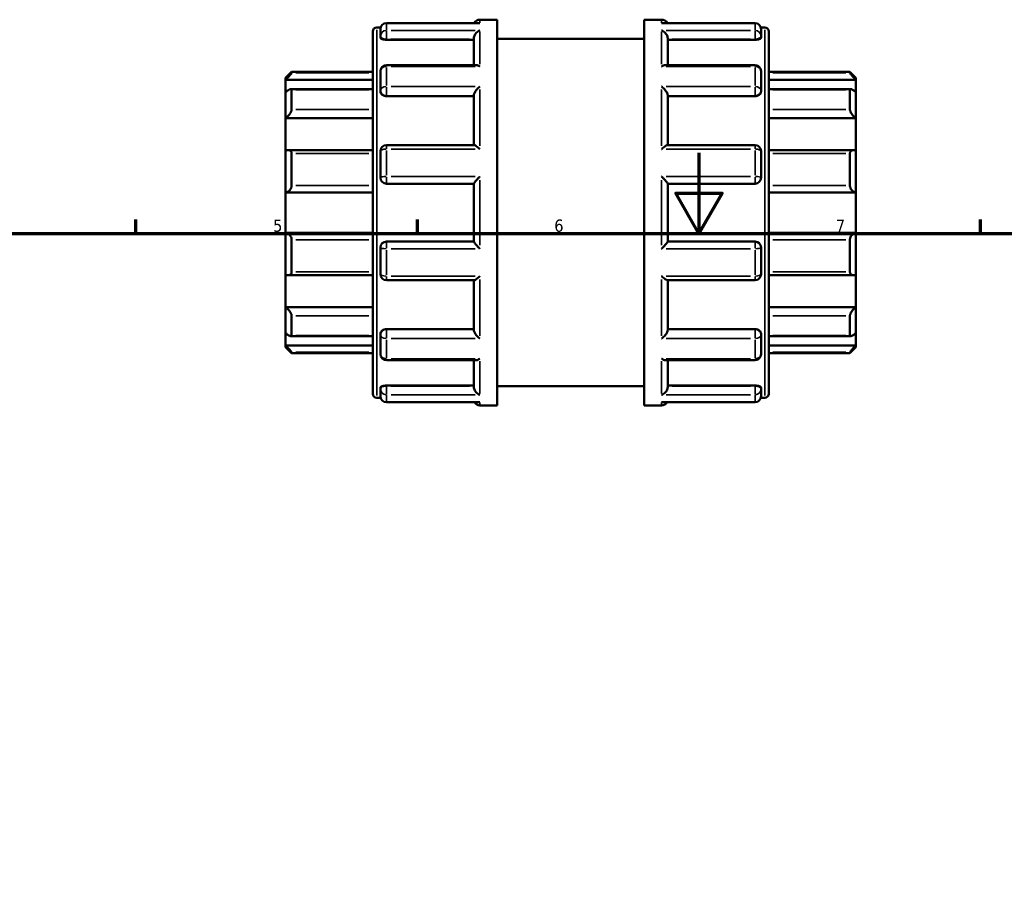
# Model space of a CAD drawing. Header units: millimetres. Extents: x 0 to 900, y -249 to 634.
# Tile 8 of 9: x 251 to 497, y 412 to 627. Entities that reach past the tile are written whole.
import ezdxf

# ---------------------------------------------------------------- set-up
doc = ezdxf.new("R2010")
doc.units = ezdxf.units.MM
for name, color, linetype, lineweight in [('Border (ANSI)', 7, 'Continuous', 70), ('Visible (ANSI)', 7, 'Continuous', 50), ('Visible Narrow (ANSI)', 7, 'Continuous', 35)]:
    doc.layers.add(name, color=color, linetype=linetype, lineweight=lineweight)
doc.styles.add('Note Text (ANSI)', font='tahoma.ttf')

# ---------------------------------------------------------------- blocks, each defined once
blk = doc.blocks.new('Borders Default Border')
at = {"layer": 'Border (ANSI)'}
for p, q in [((280.33, 574), (280.33, 577.45)), ((350.42, 574), (350.42, 577.45)), ((490.58, 574), (490.58, 577.45))]:
    blk.add_line(p, q, dxfattribs=at)
at = {"layer": 'Border (ANSI)', "flags": 128}
for points in [[(420.5, 594), (420.5, 574), (414.73, 584), (426.27, 584), (420.5, 574)], [(20, 20), (20, 574), (821, 574), (821, 20), (20, 20)]]:
    blk.add_lwpolyline(points, dxfattribs=at)
at = {"layer": 'Border (ANSI)', "char_height": 3.05, "attachment_point": 7, "style": 'Note Text (ANSI)'}
for s, insert in [('5', (314.48, 574.34)), ('6', (384.49, 574.34)), ('7', (454.6, 574.4))]:
    blk.add_mtext(s, dxfattribs=dict(at, insert=insert))

msp = doc.modelspace()

# ---------------------------------------------------------------- linework, layer by layer
at = {"layer": 'Visible (ANSI)'}
for p, q in [((340.284, 625.242), (341.259, 625.242)), ((365.678, 626.341), (342.704, 626.341)), ((365.954, 627.162), (370.284, 627.162)), ((370.284, 531.162), (370.284, 627.162)), ((406.884, 531.162), (406.884, 627.162)), ((406.884, 627.162), (411.214, 627.162)), ((434.464, 626.341), (411.49, 626.341)), ((435.909, 625.242), (436.884, 625.242)), ((339.284, 534.082), (339.284, 624.242)), ((341.204, 623.071), (341.204, 624.841)), ((341.204, 623.071), (341.204, 622.701)), ((435.964, 624.841), (435.964, 623.071)), ((435.964, 622.701), (435.964, 623.071)), ((437.884, 624.242), (437.884, 534.082)), ((342.704, 622.179), (364.454, 622.179)), ((364.454, 615.871), (364.454, 622.555)), ((370.284, 622.362), (406.884, 622.362)), ((412.714, 615.871), (412.714, 622.555)), ((434.464, 622.179), (412.714, 622.179)), ((364.986, 615.871), (342.704, 615.871)), ((434.464, 615.871), (412.182, 615.871)), ((317.584, 612.662), (319.084, 614.162)), ((319.084, 614.162), (319.084, 613.912)), ((319.084, 614.162), (339.284, 614.162)), ((341.204, 609.536), (341.204, 614.371)), ((435.964, 614.371), (435.964, 609.536)), ((437.884, 614.162), (458.084, 614.162)), ((458.084, 613.912), (458.084, 614.162)), ((459.584, 612.662), (458.084, 614.162)), ((317.584, 612.211), (317.584, 612.662)), ((317.584, 612.211), (339.284, 612.211)), ((317.584, 609.121), (317.584, 612.211)), ((459.584, 612.211), (437.884, 612.211)), ((459.584, 612.662), (459.584, 612.211)), ((459.584, 612.211), (459.584, 609.121)), ((317.584, 602.678), (317.584, 609.121)), ((339.284, 609.92), (318.902, 609.92)), ((319.084, 609.73), (319.084, 604.822)), ((341.204, 609.536), (341.204, 609.322)), ((342.704, 608.155), (364.454, 608.155)), ((364.454, 595.967), (364.454, 608.385)), ((412.714, 595.967), (412.714, 608.385)), ((434.464, 608.155), (412.714, 608.155)), ((435.964, 609.322), (435.964, 609.536)), ((458.266, 609.92), (437.884, 609.92)), ((458.084, 604.822), (458.084, 609.73)), ((459.584, 609.121), (459.584, 602.678)), ((317.584, 602.678), (339.284, 602.678)), ((317.584, 594.587), (317.584, 602.678)), ((459.584, 602.678), (437.884, 602.678)), ((459.584, 602.678), (459.584, 594.587)), ((364.545, 595.967), (342.704, 595.967)), ((434.464, 595.967), (412.623, 595.967)), ((317.584, 584.162), (317.584, 594.587)), ((339.284, 594.741), (318.241, 594.741)), ((319.084, 593.871), (319.084, 585.93)), ((341.204, 587.862), (341.204, 594.467)), ((435.964, 594.467), (435.964, 587.862)), ((458.926, 594.741), (437.884, 594.741)), ((458.084, 585.93), (458.084, 593.871)), ((459.584, 594.587), (459.584, 584.162)), ((342.704, 586.362), (364.454, 586.362)), ((364.454, 571.94), (364.454, 586.384)), ((412.714, 571.94), (412.714, 586.384)), ((412.714, 586.362), (434.464, 586.362)), ((317.584, 584.162), (339.284, 584.162)), ((317.584, 574.162), (317.584, 584.162)), ((459.584, 584.162), (437.884, 584.162)), ((459.584, 584.162), (459.584, 574.162)), ((317.584, 563.737), (317.584, 574.162)), ((317.584, 574.162), (339.284, 574.162)), ((459.584, 574.162), (437.884, 574.162)), ((459.584, 574.162), (459.584, 563.737)), ((319.084, 572.394), (319.084, 564.453)), ((364.454, 571.962), (342.704, 571.962)), ((434.464, 571.962), (412.714, 571.962)), ((458.084, 564.453), (458.084, 572.394)), ((341.204, 563.857), (341.204, 570.462)), ((435.964, 570.462), (435.964, 563.857)), ((317.584, 555.647), (317.584, 563.737)), ((318.241, 563.584), (339.284, 563.584)), ((342.704, 562.357), (364.545, 562.357)), ((364.454, 549.94), (364.454, 562.357)), ((412.623, 562.357), (434.464, 562.357)), ((412.714, 549.94), (412.714, 562.357)), ((437.884, 563.584), (458.926, 563.584)), ((459.584, 563.737), (459.584, 555.647)), ((317.584, 549.204), (317.584, 555.647)), ((317.584, 555.647), (339.284, 555.647)), ((459.584, 555.647), (437.884, 555.647)), ((459.584, 555.647), (459.584, 549.204)), ((319.084, 553.503), (319.084, 548.595)), ((458.084, 548.595), (458.084, 553.503)), ((317.584, 546.114), (317.584, 549.204)), ((342.704, 550.17), (364.454, 550.17)), ((434.464, 550.17), (412.714, 550.17)), ((459.584, 549.204), (459.584, 546.114)), ((318.902, 548.405), (339.284, 548.405)), ((341.204, 549.002), (341.204, 548.788)), ((341.204, 543.953), (341.204, 548.788)), ((435.964, 548.788), (435.964, 549.002)), ((435.964, 548.788), (435.964, 543.953)), ((437.884, 548.405), (458.266, 548.405)), ((317.584, 545.662), (317.584, 546.114)), ((317.584, 546.114), (339.284, 546.114)), ((317.584, 545.662), (319.084, 544.162)), ((319.084, 544.412), (319.084, 544.162)), ((459.584, 546.114), (437.884, 546.114)), ((459.584, 545.662), (458.084, 544.162)), ((458.084, 544.162), (458.084, 544.412)), ((459.584, 546.114), (459.584, 545.662)), ((319.084, 544.162), (339.284, 544.162)), ((342.704, 542.453), (364.986, 542.453)), ((364.454, 535.77), (364.454, 542.453)), ((412.182, 542.453), (434.464, 542.453)), ((412.714, 535.77), (412.714, 542.453)), ((437.884, 544.162), (458.084, 544.162)), ((341.204, 535.624), (341.204, 535.253)), ((341.204, 533.483), (341.204, 535.253)), ((342.704, 536.146), (364.454, 536.146)), ((370.284, 535.962), (406.884, 535.962)), ((434.464, 536.146), (412.714, 536.146)), ((435.964, 535.253), (435.964, 535.624)), ((435.964, 535.253), (435.964, 533.483)), ((340.284, 533.082), (341.259, 533.082)), ((435.909, 533.082), (436.884, 533.082)), ((342.704, 531.983), (365.678, 531.983)), ((365.954, 531.162), (370.284, 531.162)), ((406.884, 531.162), (411.214, 531.162)), ((411.49, 531.983), (434.464, 531.983))]:
    msp.add_line(p, q, dxfattribs=at)
for centre, radius, start, end in [((340.284, 624.242), 1, 90, 180), ((342.704, 624.841), 1.5, 90, 180), ((365.954, 625.662), 1.5, 90, 153.09027), ((411.214, 625.662), 1.5, 26.90973, 90), ((434.464, 624.841), 1.5, 0, 90), ((436.884, 624.242), 1, 0, 90), ((342.704, 614.371), 1.5, 90, 180), ((434.464, 614.371), 1.5, 0, 90), ((342.704, 594.467), 1.5, 90, 180), ((434.464, 594.467), 1.5, 0, 90), ((342.704, 587.862), 1.5, 180, 270), ((434.464, 587.862), 1.5, 270, 0), ((342.704, 570.462), 1.5, 90, 180), ((434.464, 570.462), 1.5, 0, 90), ((342.704, 563.857), 1.5, 180, 270), ((434.464, 563.857), 1.5, 270, 0), ((342.704, 543.953), 1.5, 180, 270), ((434.464, 543.953), 1.5, 270, 0), ((340.284, 534.082), 1, 180, 270), ((342.704, 533.483), 1.5, 180, 270), ((434.464, 533.483), 1.5, 270, 0), ((436.884, 534.082), 1, 270, 0), ((365.954, 532.662), 1.5, 206.90973, 270), ((411.214, 532.662), 1.5, 270, 333.09027)]:
    msp.add_arc(centre, radius, start, end, dxfattribs=at)
for points, knots in [([(365.954, 626.315), (365.952, 626.315), (365.95, 626.315), (365.858, 626.333), (365.767, 626.341), (365.678, 626.341)], [-0.000780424, -0.000780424, -0.000780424, -0.000780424, 0, 0, 0.038651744, 0.038651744, 0.038651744, 0.038651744]), ([(411.49, 626.341), (411.4, 626.341), (411.31, 626.333), (411.218, 626.315), (411.216, 626.315), (411.214, 626.315)], [0.247881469, 0.247881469, 0.247881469, 0.247881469, 0.286161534, 0.286161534, 0.286934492, 0.286934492, 0.286934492, 0.286934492]), ([(364.454, 622.555), (364.454, 622.687), (364.474, 622.823), (364.553, 623.114), (364.616, 623.263), (364.794, 623.588), (364.919, 623.753), (365.186, 624.036), (365.33, 624.155), (365.631, 624.354), (365.79, 624.432), (365.95, 624.487), (365.952, 624.487), (365.954, 624.488)], [0, 0, 0, 0, 0.04218303, 0.04218303, 0.09059495, 0.09059495, 0.1550713, 0.1550713, 0.21901316, 0.21901316, 0.28616153, 0.28616153, 0.28693449, 0.28693449, 0.28693449, 0.28693449]), ([(411.214, 624.488), (411.216, 624.487), (411.218, 624.487), (411.375, 624.433), (411.532, 624.357), (411.828, 624.163), (411.97, 624.046), (412.238, 623.767), (412.364, 623.602), (412.546, 623.276), (412.611, 623.126), (412.692, 622.834), (412.713, 622.698), (412.714, 622.562), (412.714, 622.559), (412.714, 622.555)], [-0.00078042, -0.00078042, -0.00078042, -0.00078042, 0, 0, 0.06664922, 0.06664922, 0.13021479, 0.13021479, 0.19591401, 0.19591401, 0.24510135, 0.24510135, 0.28773956, 0.28773956, 0.28891138, 0.28891138, 0.28891138, 0.28891138]), ([(342.704, 622.179), (342.516, 622.179), (342.315, 622.192), (341.947, 622.247), (341.779, 622.288), (341.511, 622.383), (341.395, 622.442), (341.241, 622.57), (341.204, 622.638), (341.204, 622.701)], [0, 0, 0, 0, 0.05643998, 0.05643998, 0.11287995, 0.11287995, 0.1703357, 0.1703357, 0.22779145, 0.22779145, 0.22779145, 0.22779145]), ([(435.964, 622.701), (435.964, 622.638), (435.926, 622.57), (435.773, 622.442), (435.656, 622.383), (435.389, 622.288), (435.221, 622.247), (434.853, 622.192), (434.652, 622.179), (434.464, 622.179)], [0.22842254, 0.22842254, 0.22842254, 0.22842254, 0.28587829, 0.28587829, 0.34333404, 0.34333404, 0.39977401, 0.39977401, 0.45621399, 0.45621399, 0.45621399, 0.45621399]), ([(365.954, 615.507), (365.952, 615.508), (365.95, 615.51), (365.793, 615.614), (365.636, 615.698), (365.34, 615.818), (365.198, 615.856), (365.039, 615.87), (365.012, 615.871), (364.986, 615.871)], [-0.00078042, -0.00078042, -0.00078042, -0.00078042, 0, 0, 0.06664922, 0.06664922, 0.13021479, 0.13021479, 0.14333931, 0.14333931, 0.14333931, 0.14333931]), ([(412.182, 615.871), (412.16, 615.871), (412.138, 615.871), (411.982, 615.859), (411.838, 615.822), (411.537, 615.701), (411.378, 615.616), (411.218, 615.51), (411.216, 615.508), (411.214, 615.507)], [0.14419516, 0.14419516, 0.14419516, 0.14419516, 0.1550713, 0.1550713, 0.21901316, 0.21901316, 0.28616153, 0.28616153, 0.28693449, 0.28693449, 0.28693449, 0.28693449]), ([(319.084, 613.912), (319.084, 613.9), (319.073, 613.876), (319.03, 613.806), (318.998, 613.761), (318.876, 613.601), (318.76, 613.462), (318.489, 613.154), (318.31, 612.958), (317.943, 612.572), (317.757, 612.383), (317.584, 612.211)], [0.2828472, 0.2828472, 0.2828472, 0.2828472, 0.3147465, 0.3147465, 0.3466458, 0.3466458, 0.4104444, 0.4104444, 0.48806941, 0.48806941, 0.56096656, 0.56096656, 0.56096656, 0.56096656]), ([(459.584, 612.211), (459.41, 612.383), (459.225, 612.572), (458.858, 612.958), (458.679, 613.154), (458.408, 613.462), (458.292, 613.601), (458.17, 613.761), (458.138, 613.806), (458.095, 613.876), (458.084, 613.9), (458.084, 613.912)], [0.53934212, 0.53934212, 0.53934212, 0.53934212, 0.61223927, 0.61223927, 0.68986428, 0.68986428, 0.75366288, 0.75366288, 0.78556218, 0.78556218, 0.81746148, 0.81746148, 0.81746148, 0.81746148]), ([(364.454, 608.385), (364.454, 608.475), (364.474, 608.578), (364.553, 608.819), (364.616, 608.955), (364.794, 609.273), (364.919, 609.453), (365.186, 609.791), (365.33, 609.951), (365.631, 610.249), (365.79, 610.389), (365.95, 610.513), (365.952, 610.515), (365.954, 610.516)], [0, 0, 0, 0, 0.04218303, 0.04218303, 0.09059495, 0.09059495, 0.1550713, 0.1550713, 0.21901316, 0.21901316, 0.28616153, 0.28616153, 0.28693449, 0.28693449, 0.28693449, 0.28693449]), ([(411.214, 610.516), (411.216, 610.515), (411.218, 610.513), (411.375, 610.391), (411.532, 610.254), (411.828, 609.961), (411.97, 609.805), (412.238, 609.469), (412.364, 609.287), (412.546, 608.967), (412.611, 608.83), (412.692, 608.587), (412.713, 608.483), (412.714, 608.39), (412.714, 608.387), (412.714, 608.385)], [-0.00078042, -0.00078042, -0.00078042, -0.00078042, 0, 0, 0.06664922, 0.06664922, 0.13021479, 0.13021479, 0.19591401, 0.19591401, 0.24510135, 0.24510135, 0.28773956, 0.28773956, 0.28891138, 0.28891138, 0.28891138, 0.28891138]), ([(317.584, 609.121), (317.757, 609.274), (317.943, 609.425), (318.31, 609.684), (318.489, 609.791), (318.76, 609.904), (318.876, 609.932), (318.998, 609.905), (319.03, 609.886), (319.073, 609.824), (319.084, 609.781), (319.084, 609.73)], [0.53934212, 0.53934212, 0.53934212, 0.53934212, 0.61223927, 0.61223927, 0.68986428, 0.68986428, 0.75366288, 0.75366288, 0.78556218, 0.78556218, 0.81746148, 0.81746148, 0.81746148, 0.81746148]), ([(342.704, 608.155), (342.516, 608.155), (342.315, 608.184), (341.947, 608.304), (341.779, 608.394), (341.511, 608.602), (341.395, 608.734), (341.241, 609.022), (341.204, 609.178), (341.204, 609.322)], [0, 0, 0, 0, 0.05643998, 0.05643998, 0.11287995, 0.11287995, 0.1703357, 0.1703357, 0.22779145, 0.22779145, 0.22779145, 0.22779145]), ([(435.964, 609.322), (435.964, 609.178), (435.926, 609.022), (435.773, 608.734), (435.656, 608.602), (435.389, 608.394), (435.221, 608.304), (434.853, 608.184), (434.652, 608.155), (434.464, 608.155)], [0.22842318, 0.22842318, 0.22842318, 0.22842318, 0.28587892, 0.28587892, 0.34333467, 0.34333467, 0.39977465, 0.39977465, 0.45621462, 0.45621462, 0.45621462, 0.45621462]), ([(458.084, 609.73), (458.084, 609.781), (458.095, 609.824), (458.138, 609.886), (458.17, 609.905), (458.292, 609.932), (458.408, 609.904), (458.679, 609.791), (458.858, 609.684), (459.225, 609.425), (459.41, 609.274), (459.584, 609.121)], [0.2828472, 0.2828472, 0.2828472, 0.2828472, 0.3147465, 0.3147465, 0.3466458, 0.3466458, 0.4104444, 0.4104444, 0.48806941, 0.48806941, 0.56096656, 0.56096656, 0.56096656, 0.56096656]), ([(319.084, 604.822), (319.084, 604.75), (319.073, 604.668), (319.03, 604.494), (318.998, 604.401), (318.876, 604.117), (318.76, 603.919), (318.489, 603.533), (318.31, 603.322), (317.943, 602.958), (317.757, 602.802), (317.584, 602.678)], [0.2828472, 0.2828472, 0.2828472, 0.2828472, 0.3147465, 0.3147465, 0.3466458, 0.3466458, 0.4104444, 0.4104444, 0.48806941, 0.48806941, 0.56096656, 0.56096656, 0.56096656, 0.56096656]), ([(459.584, 602.678), (459.41, 602.802), (459.225, 602.958), (458.858, 603.322), (458.679, 603.533), (458.408, 603.919), (458.292, 604.117), (458.17, 604.401), (458.138, 604.494), (458.095, 604.668), (458.084, 604.75), (458.084, 604.822)], [0.53934212, 0.53934212, 0.53934212, 0.53934212, 0.61223927, 0.61223927, 0.68986428, 0.68986428, 0.75366288, 0.75366288, 0.78556218, 0.78556218, 0.81746148, 0.81746148, 0.81746148, 0.81746148]), ([(365.954, 594.961), (365.952, 594.963), (365.95, 594.965), (365.793, 595.116), (365.636, 595.257), (365.34, 595.508), (365.198, 595.619), (364.93, 595.807), (364.803, 595.883), (364.639, 595.953), (364.586, 595.967), (364.545, 595.967)], [-0.00078042, -0.00078042, -0.00078042, -0.00078042, 0, 0, 0.06664922, 0.06664922, 0.13021479, 0.13021479, 0.19591401, 0.19591401, 0.23435068, 0.23435068, 0.23435068, 0.23435068]), ([(412.623, 595.967), (412.583, 595.967), (412.533, 595.954), (412.374, 595.888), (412.249, 595.814), (411.982, 595.628), (411.838, 595.516), (411.537, 595.262), (411.378, 595.118), (411.218, 594.965), (411.216, 594.963), (411.214, 594.961)], [0.05404897, 0.05404897, 0.05404897, 0.05404897, 0.09059495, 0.09059495, 0.1550713, 0.1550713, 0.21901316, 0.21901316, 0.28616153, 0.28616153, 0.28693449, 0.28693449, 0.28693449, 0.28693449]), ([(317.584, 594.587), (317.757, 594.664), (317.943, 594.718), (318.31, 594.753), (318.489, 594.729), (318.76, 594.604), (318.876, 594.509), (318.998, 594.307), (319.03, 594.23), (319.073, 594.06), (319.084, 593.968), (319.084, 593.871)], [0.53934212, 0.53934212, 0.53934212, 0.53934212, 0.61223927, 0.61223927, 0.68986428, 0.68986428, 0.75366288, 0.75366288, 0.78556218, 0.78556218, 0.81746148, 0.81746148, 0.81746148, 0.81746148]), ([(458.084, 593.871), (458.084, 593.968), (458.095, 594.06), (458.138, 594.23), (458.17, 594.307), (458.292, 594.509), (458.408, 594.604), (458.679, 594.729), (458.858, 594.753), (459.225, 594.718), (459.41, 594.664), (459.584, 594.587)], [0.2828472, 0.2828472, 0.2828472, 0.2828472, 0.3147465, 0.3147465, 0.3466458, 0.3466458, 0.4104444, 0.4104444, 0.48806941, 0.48806941, 0.56096656, 0.56096656, 0.56096656, 0.56096656]), ([(364.454, 586.384), (364.454, 586.409), (364.474, 586.452), (364.553, 586.578), (364.616, 586.664), (364.794, 586.89), (364.919, 587.037), (365.186, 587.339), (365.33, 587.496), (365.631, 587.815), (365.79, 587.979), (365.95, 588.139), (365.952, 588.141), (365.954, 588.143)], [0, 0, 0, 0, 0.04218303, 0.04218303, 0.09059495, 0.09059495, 0.1550713, 0.1550713, 0.21901316, 0.21901316, 0.28616153, 0.28616153, 0.28693449, 0.28693449, 0.28693449, 0.28693449]), ([(411.214, 588.143), (411.216, 588.141), (411.218, 588.139), (411.375, 587.982), (411.532, 587.821), (411.828, 587.507), (411.97, 587.352), (412.238, 587.05), (412.364, 586.901), (412.546, 586.672), (412.611, 586.584), (412.692, 586.456), (412.713, 586.412), (412.714, 586.386), (412.714, 586.385), (412.714, 586.384)], [-0.00078042, -0.00078042, -0.00078042, -0.00078042, 0, 0, 0.06664922, 0.06664922, 0.13021479, 0.13021479, 0.19591401, 0.19591401, 0.24510135, 0.24510135, 0.28773956, 0.28773956, 0.28891138, 0.28891138, 0.28891138, 0.28891138]), ([(319.084, 585.93), (319.084, 585.826), (319.073, 585.718), (319.03, 585.506), (318.998, 585.401), (318.876, 585.1), (318.76, 584.919), (318.489, 584.604), (318.31, 584.458), (317.943, 584.255), (317.757, 584.192), (317.584, 584.162)], [0.2828472, 0.2828472, 0.2828472, 0.2828472, 0.3147465, 0.3147465, 0.3466458, 0.3466458, 0.4104444, 0.4104444, 0.48806941, 0.48806941, 0.56096656, 0.56096656, 0.56096656, 0.56096656]), ([(459.584, 584.162), (459.41, 584.192), (459.225, 584.255), (458.858, 584.458), (458.679, 584.604), (458.408, 584.919), (458.292, 585.1), (458.17, 585.401), (458.138, 585.506), (458.095, 585.718), (458.084, 585.826), (458.084, 585.93)], [0.53934212, 0.53934212, 0.53934212, 0.53934212, 0.61223927, 0.61223927, 0.68986428, 0.68986428, 0.75366288, 0.75366288, 0.78556218, 0.78556218, 0.81746148, 0.81746148, 0.81746148, 0.81746148]), ([(317.584, 574.162), (317.757, 574.133), (317.943, 574.07), (318.31, 573.866), (318.489, 573.721), (318.76, 573.405), (318.876, 573.225), (318.998, 572.924), (319.03, 572.819), (319.073, 572.606), (319.084, 572.499), (319.084, 572.394)], [0.53934212, 0.53934212, 0.53934212, 0.53934212, 0.61223927, 0.61223927, 0.68986428, 0.68986428, 0.75366288, 0.75366288, 0.78556218, 0.78556218, 0.81746148, 0.81746148, 0.81746148, 0.81746148]), ([(458.084, 572.394), (458.084, 572.499), (458.095, 572.606), (458.138, 572.819), (458.17, 572.924), (458.292, 573.225), (458.408, 573.405), (458.679, 573.721), (458.858, 573.866), (459.225, 574.07), (459.41, 574.133), (459.584, 574.162)], [0.2828472, 0.2828472, 0.2828472, 0.2828472, 0.3147465, 0.3147465, 0.3466458, 0.3466458, 0.4104444, 0.4104444, 0.48806941, 0.48806941, 0.56096656, 0.56096656, 0.56096656, 0.56096656]), ([(365.954, 570.182), (365.952, 570.184), (365.95, 570.185), (365.793, 570.343), (365.636, 570.504), (365.34, 570.818), (365.198, 570.972), (364.93, 571.274), (364.803, 571.424), (364.622, 571.653), (364.557, 571.74), (364.476, 571.869), (364.455, 571.913), (364.454, 571.939), (364.454, 571.94), (364.454, 571.94)], [-0.00078042, -0.00078042, -0.00078042, -0.00078042, 0, 0, 0.06664922, 0.06664922, 0.13021479, 0.13021479, 0.19591401, 0.19591401, 0.24510135, 0.24510135, 0.28773956, 0.28773956, 0.28891138, 0.28891138, 0.28891138, 0.28891138]), ([(412.714, 571.94), (412.714, 571.916), (412.694, 571.873), (412.615, 571.747), (412.552, 571.661), (412.374, 571.435), (412.249, 571.288), (411.982, 570.985), (411.838, 570.829), (411.537, 570.51), (411.378, 570.345), (411.218, 570.185), (411.216, 570.184), (411.214, 570.182)], [0, 0, 0, 0, 0.04218303, 0.04218303, 0.09059495, 0.09059495, 0.1550713, 0.1550713, 0.21901316, 0.21901316, 0.28616153, 0.28616153, 0.28693449, 0.28693449, 0.28693449, 0.28693449]), ([(319.084, 564.453), (319.084, 564.357), (319.073, 564.265), (319.03, 564.095), (318.998, 564.018), (318.876, 563.815), (318.76, 563.721), (318.489, 563.596), (318.31, 563.572), (317.943, 563.607), (317.757, 563.661), (317.584, 563.737)], [0.2828472, 0.2828472, 0.2828472, 0.2828472, 0.3147465, 0.3147465, 0.3466458, 0.3466458, 0.4104444, 0.4104444, 0.48806941, 0.48806941, 0.56096656, 0.56096656, 0.56096656, 0.56096656]), ([(459.584, 563.737), (459.41, 563.661), (459.225, 563.607), (458.858, 563.572), (458.679, 563.596), (458.408, 563.721), (458.292, 563.815), (458.17, 564.018), (458.138, 564.095), (458.095, 564.265), (458.084, 564.357), (458.084, 564.453)], [0.53934212, 0.53934212, 0.53934212, 0.53934212, 0.61223927, 0.61223927, 0.68986428, 0.68986428, 0.75366288, 0.75366288, 0.78556218, 0.78556218, 0.81746148, 0.81746148, 0.81746148, 0.81746148]), ([(364.545, 562.357), (364.584, 562.357), (364.634, 562.371), (364.794, 562.436), (364.919, 562.511), (365.186, 562.696), (365.33, 562.809), (365.631, 563.062), (365.79, 563.206), (365.95, 563.36), (365.952, 563.362), (365.954, 563.364)], [0.05404897, 0.05404897, 0.05404897, 0.05404897, 0.09059495, 0.09059495, 0.1550713, 0.1550713, 0.21901316, 0.21901316, 0.28616153, 0.28616153, 0.28693449, 0.28693449, 0.28693449, 0.28693449]), ([(411.214, 563.364), (411.216, 563.362), (411.218, 563.36), (411.375, 563.209), (411.532, 563.067), (411.828, 562.817), (411.97, 562.705), (412.238, 562.518), (412.364, 562.441), (412.529, 562.372), (412.582, 562.357), (412.623, 562.357)], [-0.00078042, -0.00078042, -0.00078042, -0.00078042, 0, 0, 0.06664922, 0.06664922, 0.13021479, 0.13021479, 0.19591401, 0.19591401, 0.23435068, 0.23435068, 0.23435068, 0.23435068]), ([(317.584, 555.647), (317.757, 555.522), (317.943, 555.367), (318.31, 555.003), (318.489, 554.792), (318.76, 554.406), (318.876, 554.208), (318.998, 553.924), (319.03, 553.831), (319.073, 553.656), (319.084, 553.575), (319.084, 553.503)], [0.53934212, 0.53934212, 0.53934212, 0.53934212, 0.61223927, 0.61223927, 0.68986428, 0.68986428, 0.75366288, 0.75366288, 0.78556218, 0.78556218, 0.81746148, 0.81746148, 0.81746148, 0.81746148]), ([(458.084, 553.503), (458.084, 553.575), (458.095, 553.656), (458.138, 553.831), (458.17, 553.924), (458.292, 554.208), (458.408, 554.406), (458.679, 554.792), (458.858, 555.003), (459.225, 555.367), (459.41, 555.522), (459.584, 555.647)], [0.2828472, 0.2828472, 0.2828472, 0.2828472, 0.3147465, 0.3147465, 0.3466458, 0.3466458, 0.4104444, 0.4104444, 0.48806941, 0.48806941, 0.56096656, 0.56096656, 0.56096656, 0.56096656]), ([(319.084, 548.595), (319.084, 548.543), (319.073, 548.501), (319.03, 548.439), (318.998, 548.419), (318.876, 548.393), (318.76, 548.42), (318.489, 548.534), (318.31, 548.64), (317.943, 548.9), (317.757, 549.05), (317.584, 549.204)], [0.2828472, 0.2828472, 0.2828472, 0.2828472, 0.3147465, 0.3147465, 0.3466458, 0.3466458, 0.4104444, 0.4104444, 0.48806941, 0.48806941, 0.56096656, 0.56096656, 0.56096656, 0.56096656]), ([(341.204, 549.002), (341.204, 549.147), (341.241, 549.303), (341.395, 549.591), (341.511, 549.723), (341.779, 549.931), (341.947, 550.021), (342.315, 550.14), (342.516, 550.17), (342.704, 550.17)], [-0.22779145, -0.22779145, -0.22779145, -0.22779145, -0.1703357, -0.1703357, -0.11287995, -0.11287995, -0.05643998, -0.05643998, 0, 0, 0, 0]), ([(365.954, 547.809), (365.952, 547.81), (365.95, 547.811), (365.793, 547.933), (365.636, 548.07), (365.34, 548.364), (365.198, 548.52), (364.93, 548.856), (364.803, 549.037), (364.622, 549.357), (364.557, 549.495), (364.476, 549.737), (364.455, 549.841), (364.454, 549.935), (364.454, 549.937), (364.454, 549.94)], [-0.00078042, -0.00078042, -0.00078042, -0.00078042, 0, 0, 0.06664922, 0.06664922, 0.13021479, 0.13021479, 0.19591401, 0.19591401, 0.24510135, 0.24510135, 0.28773956, 0.28773956, 0.28891138, 0.28891138, 0.28891138, 0.28891138]), ([(412.714, 549.94), (412.714, 549.85), (412.694, 549.747), (412.615, 549.506), (412.552, 549.37), (412.374, 549.052), (412.249, 548.871), (411.982, 548.534), (411.838, 548.374), (411.537, 548.075), (411.378, 547.935), (411.218, 547.811), (411.216, 547.81), (411.214, 547.809)], [0, 0, 0, 0, 0.04218303, 0.04218303, 0.09059495, 0.09059495, 0.1550713, 0.1550713, 0.21901316, 0.21901316, 0.28616153, 0.28616153, 0.28693449, 0.28693449, 0.28693449, 0.28693449]), ([(434.464, 550.17), (434.653, 550.17), (434.854, 550.14), (435.224, 550.02), (435.392, 549.929), (435.659, 549.721), (435.774, 549.588), (435.927, 549.301), (435.964, 549.147), (435.964, 549.002)], [0.45621399, 0.45621399, 0.45621399, 0.45621399, 0.512877, 0.512877, 0.56954001, 0.56954001, 0.62677282, 0.62677282, 0.68400564, 0.68400564, 0.68400564, 0.68400564]), ([(459.584, 549.204), (459.41, 549.05), (459.225, 548.9), (458.858, 548.64), (458.679, 548.534), (458.408, 548.42), (458.292, 548.393), (458.17, 548.419), (458.138, 548.439), (458.095, 548.501), (458.084, 548.543), (458.084, 548.595)], [0.53934212, 0.53934212, 0.53934212, 0.53934212, 0.61223927, 0.61223927, 0.68986428, 0.68986428, 0.75366288, 0.75366288, 0.78556218, 0.78556218, 0.81746148, 0.81746148, 0.81746148, 0.81746148]), ([(317.584, 546.114), (317.757, 545.942), (317.943, 545.753), (318.31, 545.367), (318.489, 545.171), (318.76, 544.862), (318.876, 544.723), (318.998, 544.564), (319.03, 544.518), (319.073, 544.449), (319.084, 544.425), (319.084, 544.412)], [0.53934212, 0.53934212, 0.53934212, 0.53934212, 0.61223927, 0.61223927, 0.68986428, 0.68986428, 0.75366288, 0.75366288, 0.78556218, 0.78556218, 0.81746148, 0.81746148, 0.81746148, 0.81746148]), ([(458.084, 544.412), (458.084, 544.425), (458.095, 544.449), (458.138, 544.518), (458.17, 544.564), (458.292, 544.723), (458.408, 544.862), (458.679, 545.171), (458.858, 545.367), (459.225, 545.753), (459.41, 545.942), (459.584, 546.114)], [0.2828472, 0.2828472, 0.2828472, 0.2828472, 0.3147465, 0.3147465, 0.3466458, 0.3466458, 0.4104444, 0.4104444, 0.48806941, 0.48806941, 0.56096656, 0.56096656, 0.56096656, 0.56096656]), ([(364.986, 542.453), (365.008, 542.453), (365.03, 542.454), (365.186, 542.465), (365.33, 542.503), (365.631, 542.623), (365.79, 542.709), (365.95, 542.815), (365.952, 542.816), (365.954, 542.817)], [0.14419516, 0.14419516, 0.14419516, 0.14419516, 0.1550713, 0.1550713, 0.21901316, 0.21901316, 0.28616153, 0.28616153, 0.28693449, 0.28693449, 0.28693449, 0.28693449]), ([(411.214, 542.817), (411.216, 542.816), (411.218, 542.815), (411.375, 542.711), (411.532, 542.626), (411.828, 542.506), (411.97, 542.468), (412.129, 542.454), (412.156, 542.453), (412.182, 542.453)], [-0.00078042, -0.00078042, -0.00078042, -0.00078042, 0, 0, 0.06664922, 0.06664922, 0.13021479, 0.13021479, 0.14333931, 0.14333931, 0.14333931, 0.14333931]), ([(341.204, 535.624), (341.204, 535.686), (341.241, 535.755), (341.395, 535.882), (341.511, 535.942), (341.779, 536.036), (341.947, 536.077), (342.315, 536.132), (342.516, 536.146), (342.704, 536.146)], [-0.22779145, -0.22779145, -0.22779145, -0.22779145, -0.1703357, -0.1703357, -0.11287995, -0.11287995, -0.05643998, -0.05643998, 0, 0, 0, 0]), ([(365.954, 533.837), (365.952, 533.837), (365.95, 533.838), (365.793, 533.891), (365.636, 533.968), (365.34, 534.162), (365.198, 534.278), (364.93, 534.557), (364.803, 534.723), (364.622, 535.048), (364.557, 535.199), (364.476, 535.49), (364.455, 535.626), (364.454, 535.762), (364.454, 535.766), (364.454, 535.77)], [-0.00078042, -0.00078042, -0.00078042, -0.00078042, 0, 0, 0.06664922, 0.06664922, 0.13021479, 0.13021479, 0.19591401, 0.19591401, 0.24510135, 0.24510135, 0.28773956, 0.28773956, 0.28891138, 0.28891138, 0.28891138, 0.28891138]), ([(412.714, 535.77), (412.714, 535.638), (412.694, 535.502), (412.615, 535.211), (412.552, 535.061), (412.374, 534.737), (412.249, 534.571), (411.982, 534.289), (411.838, 534.169), (411.537, 533.971), (411.378, 533.892), (411.218, 533.838), (411.216, 533.837), (411.214, 533.837)], [0, 0, 0, 0, 0.04218303, 0.04218303, 0.09059495, 0.09059495, 0.1550713, 0.1550713, 0.21901316, 0.21901316, 0.28616153, 0.28616153, 0.28693449, 0.28693449, 0.28693449, 0.28693449]), ([(434.464, 536.146), (434.652, 536.146), (434.853, 536.132), (435.221, 536.077), (435.389, 536.036), (435.656, 535.942), (435.773, 535.882), (435.926, 535.755), (435.964, 535.686), (435.964, 535.624)], [0.45621399, 0.45621399, 0.45621399, 0.45621399, 0.51265396, 0.51265396, 0.56909394, 0.56909394, 0.62654968, 0.62654968, 0.68400543, 0.68400543, 0.68400543, 0.68400543]), ([(365.678, 531.983), (365.767, 531.983), (365.858, 531.992), (365.95, 532.009), (365.952, 532.01), (365.954, 532.01)], [0.247881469, 0.247881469, 0.247881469, 0.247881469, 0.286161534, 0.286161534, 0.286934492, 0.286934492, 0.286934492, 0.286934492]), ([(411.214, 532.01), (411.216, 532.01), (411.218, 532.009), (411.31, 531.992), (411.4, 531.983), (411.49, 531.983)], [-0.000780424, -0.000780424, -0.000780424, -0.000780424, 0, 0, 0.038651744, 0.038651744, 0.038651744, 0.038651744])]:
    msp.add_open_spline(points, degree=3, knots=knots, dxfattribs=at)
at = {"layer": 'Visible Narrow (ANSI)'}
for p, q in [((342.704, 626.317), (342.704, 626.341)), ((342.704, 626.247), (342.704, 624.603)), ((343.866, 626.315), (364.791, 626.315)), ((365.954, 627.16), (365.954, 626.397)), ((411.214, 626.397), (411.214, 627.16)), ((412.376, 626.315), (433.301, 626.315)), ((434.464, 626.341), (434.464, 626.317)), ((434.464, 624.603), (434.464, 626.247)), ((340.284, 624.675), (340.284, 533.65)), ((342.704, 622.438), (342.704, 624.439)), ((364.791, 624.488), (343.866, 624.488)), ((365.954, 624.182), (365.954, 616.091)), ((411.214, 616.091), (411.214, 624.182)), ((433.301, 624.488), (412.376, 624.488)), ((434.464, 624.439), (434.464, 622.438)), ((436.884, 533.65), (436.884, 624.675)), ((342.704, 622.186), (342.704, 622.314)), ((343.791, 622.321), (363.366, 622.321)), ((413.801, 622.321), (433.376, 622.321)), ((434.464, 622.314), (434.464, 622.186)), ((342.704, 615.541), (342.704, 615.87)), ((343.866, 615.507), (364.791, 615.507)), ((412.376, 615.507), (433.301, 615.507)), ((434.464, 615.87), (434.464, 615.541)), ((338.274, 613.912), (320.094, 613.912)), ((342.704, 615.275), (342.704, 610.783)), ((434.464, 610.783), (434.464, 615.275)), ((457.074, 613.912), (438.894, 613.912)), ((364.791, 610.516), (343.866, 610.516)), ((433.301, 610.516), (412.376, 610.516)), ((320.094, 609.73), (338.274, 609.73)), ((342.704, 608.308), (342.704, 610.412)), ((342.704, 608.159), (342.704, 608.233)), ((343.791, 608.237), (363.366, 608.237)), ((365.954, 609.826), (365.954, 595.811)), ((411.214, 595.811), (411.214, 609.826)), ((413.801, 608.237), (433.376, 608.237)), ((434.464, 610.412), (434.464, 608.308)), ((434.464, 608.233), (434.464, 608.159)), ((438.894, 609.73), (457.074, 609.73)), ((338.274, 604.822), (320.094, 604.822)), ((457.074, 604.822), (438.894, 604.822)), ((342.704, 595.048), (342.704, 595.964)), ((434.464, 595.964), (434.464, 595.048)), ((320.094, 593.871), (338.274, 593.871)), ((342.704, 594.627), (342.704, 588.49)), ((343.866, 594.961), (364.791, 594.961)), ((412.376, 594.961), (433.301, 594.961)), ((434.464, 588.49), (434.464, 594.627)), ((438.894, 593.871), (457.074, 593.871)), ((342.704, 586.368), (342.704, 588.012)), ((364.791, 588.143), (343.866, 588.143)), ((365.954, 587.254), (365.954, 571.071)), ((411.214, 571.071), (411.214, 587.254)), ((433.301, 588.143), (412.376, 588.143)), ((434.464, 588.012), (434.464, 586.368)), ((338.274, 585.93), (320.094, 585.93)), ((457.074, 585.93), (438.894, 585.93)), ((320.094, 572.394), (338.274, 572.394)), ((342.704, 570.312), (342.704, 571.957)), ((434.464, 571.957), (434.464, 570.312)), ((438.894, 572.394), (457.074, 572.394)), ((342.704, 569.835), (342.704, 563.698)), ((343.866, 570.182), (364.791, 570.182)), ((412.376, 570.182), (433.301, 570.182)), ((434.464, 563.698), (434.464, 569.835)), ((338.274, 564.453), (320.094, 564.453)), ((457.074, 564.453), (438.894, 564.453)), ((342.704, 562.36), (342.704, 563.277)), ((364.791, 563.364), (343.866, 563.364)), ((365.954, 562.513), (365.954, 548.498)), ((411.214, 548.498), (411.214, 562.513)), ((433.301, 563.364), (412.376, 563.364)), ((434.464, 563.277), (434.464, 562.36)), ((320.094, 553.503), (338.274, 553.503)), ((438.894, 553.503), (457.074, 553.503)), ((342.704, 550.092), (342.704, 550.166)), ((342.704, 547.912), (342.704, 550.017)), ((363.366, 550.088), (343.791, 550.088)), ((433.376, 550.088), (413.801, 550.088)), ((434.464, 550.166), (434.464, 550.092)), ((434.464, 550.017), (434.464, 547.912)), ((338.274, 548.595), (320.094, 548.595)), ((342.704, 547.542), (342.704, 543.049)), ((343.866, 547.809), (364.791, 547.809)), ((412.376, 547.809), (433.301, 547.809)), ((434.464, 543.049), (434.464, 547.542)), ((457.074, 548.595), (438.894, 548.595)), ((320.094, 544.412), (338.274, 544.412)), ((438.894, 544.412), (457.074, 544.412)), ((342.704, 542.454), (342.704, 542.783)), ((364.791, 542.817), (343.866, 542.817)), ((365.954, 542.234), (365.954, 534.142)), ((411.214, 534.142), (411.214, 542.234)), ((433.301, 542.817), (412.376, 542.817)), ((434.464, 542.783), (434.464, 542.454)), ((342.704, 536.01), (342.704, 536.139)), ((342.704, 533.886), (342.704, 535.886)), ((363.366, 536.003), (343.791, 536.003)), ((433.376, 536.003), (413.801, 536.003)), ((434.464, 536.139), (434.464, 536.01)), ((434.464, 535.886), (434.464, 533.886)), ((342.704, 533.722), (342.704, 532.077)), ((342.704, 531.984), (342.704, 532.007)), ((343.866, 533.837), (364.791, 533.837)), ((364.791, 532.01), (343.866, 532.01)), ((412.376, 533.837), (433.301, 533.837)), ((433.301, 532.01), (412.376, 532.01)), ((434.464, 532.077), (434.464, 533.722)), ((434.464, 532.007), (434.464, 531.984)), ((365.954, 531.928), (365.954, 531.164)), ((411.214, 531.164), (411.214, 531.928))]:
    msp.add_line(p, q, dxfattribs=at)
for centre, major_axis, ratio, start_param, end_param in [((342.704, 624.841), (-1.5, 0), 0.9823415, 4.7909288, 6.2046455), ((434.464, 624.841), (1.5, 0), 0.9823415, 0.0785398, 1.4922565), ((342.704, 623.071), (-1.5, 0), 0.9442811, 4.7909288, 6.2046455), ((342.704, 623.071), (-1.5, 0), 0.5, 0.0785398, 1.4922565), ((434.464, 623.071), (1.5, 0), 0.9442811, 0.0785398, 1.4922565), ((434.464, 623.071), (1.5, 0), 0.5, 4.7909288, 6.2046455), ((342.704, 614.371), (-1.5, 0), 0.7571843, 4.7909288, 6.2046455), ((434.464, 614.371), (1.5, 0), 0.7571843, 0.0785398, 1.4922565), ((342.704, 609.536), (-1.5, 0), 0.6532013, 4.7909288, 6.2046455), ((434.464, 609.536), (1.5, 0), 0.6532013, 0.0785398, 1.4922565), ((342.704, 609.536), (-1.5, 0), 0.8660254, 0.0785398, 1.4922565), ((434.464, 609.536), (1.5, 0), 0.8660254, 4.7909288, 6.2046455), ((342.704, 594.467), (-1.5, 0), 0.3291402, 4.7909288, 6.2046455), ((434.464, 594.467), (1.5, 0), 0.3291402, 0.0785398, 1.4922565), ((342.704, 587.862), (-1.5, 0), 0.1870968, 4.7909288, 6.2046455), ((434.464, 587.862), (1.5, 0), 0.1870968, 0.0785398, 1.4922565), ((342.704, 570.462), (-1.5, 0), 0.1870968, 0.0785398, 1.4922565), ((434.464, 570.462), (1.5, 0), 0.1870968, 4.7909288, 6.2046455), ((342.704, 563.857), (-1.5, 0), 0.3291402, 0.0785398, 1.4922565), ((434.464, 563.857), (1.5, 0), 0.3291402, 4.7909288, 6.2046455), ((342.704, 548.788), (-1.5, 0), 0.8660254, 4.7909288, 6.2046455), ((434.464, 548.788), (1.5, 0), 0.8660254, 0.0785398, 1.4922565), ((342.704, 548.788), (-1.5, 0), 0.6532013, 0.0785398, 1.4922565), ((434.464, 548.788), (1.5, 0), 0.6532013, 4.7909288, 6.2046455), ((342.704, 543.953), (-1.5, 0), 0.7571843, 0.0785398, 1.4922565), ((434.464, 543.953), (1.5, 0), 0.7571843, 4.7909288, 6.2046455), ((342.704, 535.253), (-1.5, 0), 0.5, 4.7909288, 6.2046455), ((342.704, 535.253), (-1.5, 0), 0.9442811, 0.0785398, 1.4922565), ((434.464, 535.253), (1.5, 0), 0.5, 0.0785398, 1.4922565), ((434.464, 535.253), (1.5, 0), 0.9442811, 4.7909288, 6.2046455), ((342.704, 533.483), (-1.5, 0), 0.9823415, 0.0785398, 1.4922565), ((434.464, 533.483), (1.5, 0), 0.9823415, 4.7909288, 6.2046455)]:
    msp.add_ellipse(centre, major_axis=major_axis, ratio=ratio, start_param=start_param, end_param=end_param, dxfattribs=at)

# ---------------------------------------------------------------- block references
msp.add_blockref('Borders Default Border', (0, 0))

doc.saveas('drawing.dxf')
